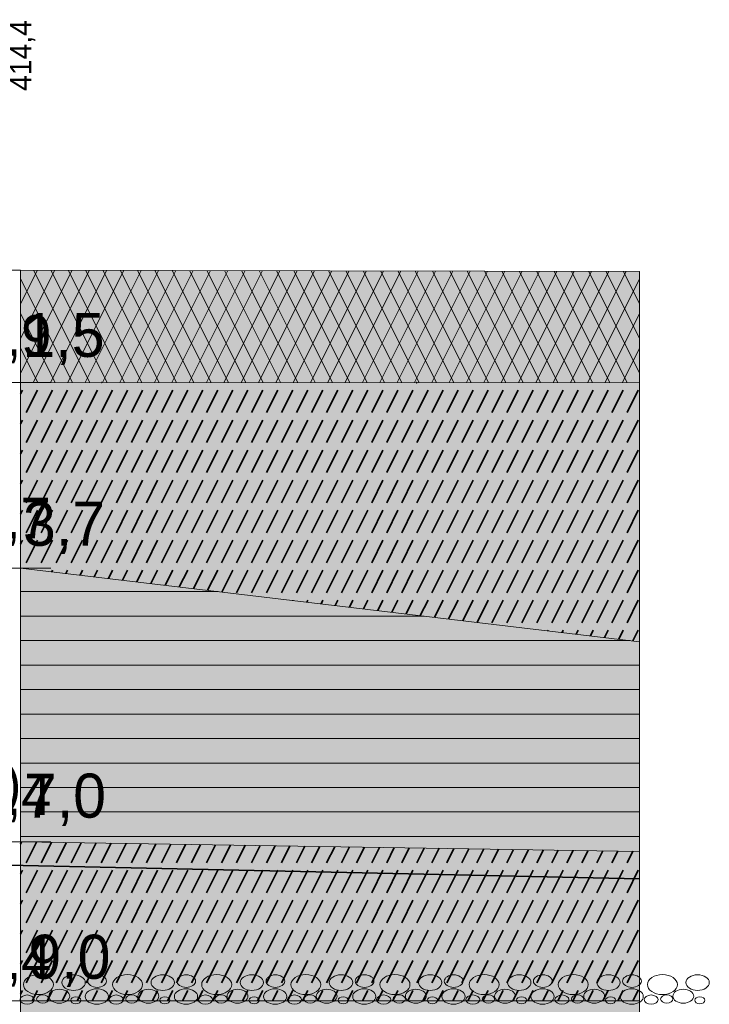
# Model space of a CAD drawing. Header units: millimetres. Extents: x -50987266 to 2610517, y -212233 to 51153522.
# Tile 141 of 174: x 1007268 to 1015789, y -108637 to -96459. Entities that reach past the tile are written whole.
import ezdxf

# ---------------------------------------------------------------- set-up
doc = ezdxf.new("R2010")
doc.units = ezdxf.units.MM
doc.layers.add('PDF4_Geometry', color=7, linetype='Continuous', true_color=0x7f7f7f)
doc.layers.add('PDF4_Solid Fills', color=7, linetype='Continuous', true_color=0xffffff)
doc.layers.add('PDF4_Text', color=7, linetype='Continuous')
doc.layers.add('S - LINE', color=7, linetype='Continuous', lineweight=15)
doc.styles.add('PDF AcadMtavr', font='acadmtavr.ttf')

# ---------------------------------------------------------------- blocks, each defined once
blk = doc.blocks.new('A$C9e718da0')
at = {"layer": 'PDF4_Geometry', "color": 7, "lineweight": 13}
for points in [[(57743, -947), (57743, 444), (56734, 444), (14281, 298)], [(73043, 426), (57743, 444)], [(57743, 444), (73043, 426)], [(57743, -947), (73043, -949), (73043, 426)], [(58589, 443), (57744, -403)], [(58161, 443), (57744, 26)], [(59017, 442), (57744, -831)], [(59445, 442), (58056, -947)], [(58063, 443), (59453, -947)], [(59872, 441), (58484, -947)], [(58491, 443), (59881, -947)], [(60300, 441), (58913, -947)], [(58920, 442), (60310, -947)], [(60728, 440), (59341, -947)], [(59349, 442), (60738, -947)], [(61156, 440), (59769, -947)], [(59778, 441), (61166, -947)], [(61584, 439), (60197, -947)], [(60207, 441), (61595, -947)], [(62011, 439), (60626, -947)], [(60635, 440), (62023, -947)], [(62439, 438), (61054, -947)], [(61064, 440), (62451, -947)], [(62867, 438), (61482, -947)], [(61493, 439), (62880, -947)], [(63295, 437), (61910, -947)], [(61922, 439), (63308, -947)], [(63722, 437), (62339, -947)], [(62351, 438), (63737, -947)], [(64150, 436), (62767, -947)], [(62780, 438), (64165, -948)], [(64578, 436), (63195, -947)], [(63208, 437), (64593, -948)], [(65006, 435), (63623, -947)], [(63637, 437), (65021, -948)], [(65434, 435), (64052, -947)], [(64066, 436), (65450, -948)], [(65862, 434), (64480, -948)], [(64495, 436), (65878, -948)], [(66289, 434), (64908, -948)], [(64924, 435), (66307, -948)], [(66717, 433), (65336, -948)], [(65352, 435), (66735, -948)], [(67145, 433), (65765, -948)], [(65781, 434), (67163, -948)], [(67573, 432), (66193, -948)], [(66210, 434), (67592, -948)], [(68000, 432), (66621, -948)], [(66639, 433), (68020, -948)], [(68428, 431), (67049, -948)], [(67068, 433), (68448, -948)], [(68856, 431), (67478, -948)], [(67497, 432), (68877, -948)], [(69284, 430), (67906, -948)], [(67925, 432), (69305, -948)], [(69712, 430), (68334, -948)], [(68354, 431), (69733, -948)], [(70140, 429), (68762, -948)], [(68783, 431), (70162, -948)], [(70567, 429), (69191, -948)], [(69212, 430), (70590, -948)], [(70995, 428), (69619, -948)], [(69641, 430), (71018, -948)], [(71423, 428), (70047, -948)], [(70069, 429), (71447, -948)], [(71851, 427), (70476, -948)], [(70498, 429), (71875, -948)], [(72279, 427), (70904, -948)], [(70927, 428), (72304, -948)], [(72707, 426), (71332, -948)], [(71356, 428), (72732, -948)], [(71785, 427), (73043, -831)], [(72213, 427), (73043, -403)], [(72642, 426), (73043, 25)], [(73041, -22253), (73043, 426)], [(57744, 334), (59024, -947)], [(73043, 335), (71760, -948)], [(57744, -94), (58596, -947)], [(73043, -94), (72189, -948)], [(57744, -522), (58168, -947)], [(73043, -522), (72617, -948)], [(56734, -947), (58490, -947)], [(57743, -3242), (57743, -947), (73043, -949)], [(57743, -3242), (73043, -4152), (73043, -949)], [(56734, -3242), (58490, -3242)], [(57743, -6628), (57743, -3242), (73043, -4152)], [(57743, -6628), (73043, -6746), (73043, -4152)], [(56734, -6628), (58490, -6628)], [(57743, -8595), (57743, -6628), (73043, -6746)], [(73043, -6746), (73042, -8596), (57743, -8595)], [(56734, -8595), (58267, -8595)], [(73042, -8596), (57743, -8595), (57743, -9789)], [(57743, -9789), (73042, -9563), (73042, -8596)]]:
    blk.add_lwpolyline(points, dxfattribs=at)
at = {"layer": 'PDF4_Geometry', "lineweight": 15}
blk.add_lwpolyline([(57743, 444), (57743, -14764)], dxfattribs=at)
at = {"layer": 'PDF4_Geometry', "color": 1, "lineweight": 0}
for points in [[(57743, -947), (73043, -949)], [(57743, -3242), (73043, -4152)], [(57743, -6628), (73043, -6746)], [(57743, -8595), (73042, -8596)]]:
    blk.add_lwpolyline(points, dxfattribs=at)
at = {"layer": 'PDF4_Geometry', "color": 14, "lineweight": 35, "true_color": 0xa80f02}
for points in [[(57885, -947), (57883, -948)], [(58256, -947), (58255, -948)], [(58627, -947), (58626, -948)], [(58998, -947), (58997, -948)], [(59369, -947), (59368, -948)], [(59740, -947), (59739, -948)], [(60112, -947), (60111, -948)], [(60483, -947), (60482, -948)], [(60854, -947), (60853, -948)], [(61225, -947), (61224, -948)], [(61596, -947), (61596, -948)], [(61967, -947), (61967, -948)], [(62338, -947), (62338, -948)], [(62710, -947), (62709, -948)], [(63081, -947), (63080, -948)], [(63452, -948), (63451, -948)], [(63823, -948), (63823, -948)], [(64194, -948), (64194, -948)], [(64565, -948), (64565, -948)], [(64937, -948), (64936, -948)], [(65308, -948), (65307, -948)], [(65679, -948), (65679, -948)], [(66050, -948), (66050, -948)], [(66421, -948), (66421, -948)], [(66792, -948), (66792, -948)], [(67164, -948), (67163, -948)], [(57791, -1041), (57744, -1088)], [(58162, -1041), (57883, -1319)], [(58533, -1041), (58255, -1319)], [(58904, -1041), (58626, -1319)], [(59275, -1041), (58997, -1319)], [(59647, -1041), (59368, -1319)], [(60018, -1041), (59739, -1319)], [(60389, -1041), (60111, -1319)], [(60760, -1041), (60482, -1319)], [(61132, -1041), (60853, -1319)], [(61503, -1041), (61224, -1319)], [(61874, -1041), (61596, -1319)], [(62245, -1041), (61967, -1319)], [(62616, -1041), (62338, -1319)], [(62987, -1041), (62709, -1319)], [(63359, -1041), (63080, -1319)], [(63730, -1041), (63451, -1319)], [(64101, -1041), (63823, -1319)], [(64472, -1041), (64194, -1319)], [(64843, -1041), (64565, -1319)], [(65215, -1041), (64936, -1319)], [(65586, -1041), (65307, -1319)], [(65957, -1041), (65679, -1319)], [(66328, -1041), (66050, -1319)], [(66700, -1041), (66421, -1319)], [(67071, -1041), (66792, -1319)], [(67442, -1041), (67163, -1319)], [(67813, -1041), (67535, -1319)], [(68184, -1041), (67906, -1319)], [(68555, -1041), (68277, -1319)], [(68927, -1041), (68648, -1319)], [(69298, -1041), (69019, -1319)], [(69669, -1041), (69391, -1319)], [(70040, -1041), (69762, -1319)], [(70411, -1041), (70133, -1319)], [(70783, -1041), (70504, -1319)], [(71154, -1041), (70876, -1319)], [(71525, -1041), (71247, -1319)], [(71896, -1041), (71618, -1319)], [(72267, -1041), (71989, -1319)], [(72639, -1041), (72360, -1319)], [(73010, -1041), (72731, -1319)], [(57791, -1412), (57744, -1459)], [(58162, -1412), (57883, -1690)], [(58533, -1412), (58255, -1690)], [(58904, -1412), (58626, -1690)], [(59275, -1412), (58997, -1690)], [(59647, -1412), (59368, -1690)], [(60018, -1412), (59739, -1690)], [(60389, -1412), (60111, -1690)], [(60760, -1412), (60482, -1690)], [(61132, -1412), (60853, -1690)], [(61503, -1412), (61224, -1690)], [(61874, -1412), (61596, -1690)], [(62245, -1412), (61967, -1690)], [(62616, -1412), (62338, -1690)], [(62987, -1412), (62709, -1690)], [(63359, -1412), (63080, -1690)], [(63730, -1412), (63451, -1690)], [(64101, -1412), (63823, -1690)], [(64472, -1412), (64194, -1690)], [(64843, -1412), (64565, -1690)], [(65215, -1412), (64936, -1690)], [(65586, -1412), (65307, -1690)], [(65957, -1412), (65679, -1690)], [(66328, -1412), (66050, -1690)], [(66700, -1412), (66421, -1690)], [(67071, -1412), (66792, -1690)], [(67442, -1412), (67163, -1690)], [(67813, -1412), (67535, -1690)], [(68184, -1412), (67906, -1690)], [(68555, -1412), (68277, -1690)], [(68927, -1412), (68648, -1690)], [(69298, -1412), (69019, -1690)], [(69669, -1412), (69391, -1690)], [(70040, -1412), (69762, -1690)], [(70411, -1412), (70133, -1690)], [(70783, -1412), (70504, -1690)], [(71154, -1412), (70876, -1690)], [(71525, -1412), (71247, -1690)], [(71896, -1412), (71618, -1690)], [(72267, -1412), (71989, -1690)], [(72639, -1412), (72360, -1690)], [(73010, -1412), (72731, -1690)], [(57791, -1783), (57744, -1830)], [(58162, -1783), (57883, -2061)], [(58533, -1783), (58255, -2061)], [(58904, -1783), (58626, -2061)], [(59275, -1783), (58997, -2061)], [(59647, -1783), (59368, -2061)], [(60018, -1783), (59739, -2061)], [(60389, -1783), (60111, -2061)], [(60760, -1783), (60482, -2061)], [(61132, -1783), (60853, -2061)], [(61503, -1783), (61224, -2061)], [(61874, -1783), (61596, -2061)], [(62245, -1783), (61967, -2061)], [(62616, -1783), (62338, -2061)], [(62987, -1783), (62709, -2061)], [(63359, -1783), (63080, -2061)], [(63730, -1783), (63451, -2061)], [(64101, -1783), (63823, -2061)], [(64472, -1783), (64194, -2061)], [(64843, -1783), (64565, -2061)], [(65215, -1783), (64936, -2061)], [(65586, -1783), (65307, -2061)], [(65957, -1783), (65679, -2061)], [(66328, -1783), (66050, -2061)], [(66700, -1783), (66421, -2061)], [(67071, -1783), (66792, -2061)], [(67442, -1783), (67163, -2061)], [(67813, -1783), (67535, -2061)], [(68184, -1783), (67906, -2061)], [(68555, -1783), (68277, -2061)], [(68927, -1783), (68648, -2061)], [(69298, -1783), (69019, -2061)], [(69669, -1783), (69391, -2061)], [(70040, -1783), (69762, -2061)], [(70411, -1783), (70133, -2061)], [(70783, -1783), (70504, -2061)], [(71154, -1783), (70876, -2061)], [(71525, -1783), (71247, -2061)], [(71896, -1783), (71618, -2061)], [(72267, -1783), (71989, -2061)], [(72639, -1783), (72360, -2061)], [(73010, -1783), (72731, -2061)], [(57791, -2154), (57744, -2201)], [(58162, -2154), (57883, -2433)], [(58533, -2154), (58255, -2433)], [(58904, -2154), (58626, -2433)], [(59275, -2154), (58997, -2433)], [(59647, -2154), (59368, -2433)], [(60018, -2154), (59739, -2433)], [(60389, -2154), (60111, -2433)], [(60760, -2154), (60482, -2433)], [(61132, -2154), (60853, -2433)], [(61503, -2154), (61224, -2433)], [(61874, -2154), (61596, -2433)], [(62245, -2154), (61967, -2433)], [(62616, -2154), (62338, -2433)], [(62987, -2154), (62709, -2433)], [(63359, -2154), (63080, -2433)], [(63730, -2154), (63451, -2433)], [(64101, -2154), (63823, -2433)], [(64472, -2154), (64194, -2433)], [(64843, -2154), (64565, -2433)], [(65215, -2154), (64936, -2433)], [(65586, -2154), (65307, -2433)], [(65957, -2154), (65679, -2433)], [(66328, -2154), (66050, -2433)], [(66700, -2154), (66421, -2433)], [(67071, -2154), (66792, -2433)], [(67442, -2154), (67163, -2433)], [(67813, -2154), (67535, -2433)], [(68184, -2154), (67906, -2433)], [(68555, -2154), (68277, -2433)], [(68927, -2154), (68648, -2433)], [(69298, -2154), (69019, -2433)], [(69669, -2154), (69391, -2433)], [(70040, -2154), (69762, -2433)], [(70411, -2154), (70133, -2433)], [(70783, -2154), (70504, -2433)], [(71154, -2154), (70876, -2433)], [(71525, -2154), (71247, -2433)], [(71896, -2154), (71618, -2433)], [(72267, -2154), (71989, -2433)], [(72639, -2154), (72360, -2433)], [(73010, -2154), (72731, -2433)], [(57791, -2526), (57744, -2573)], [(58162, -2526), (57883, -2804)], [(58533, -2526), (58255, -2804)], [(58904, -2526), (58626, -2804)], [(59275, -2526), (58997, -2804)], [(59647, -2526), (59368, -2804)], [(60018, -2526), (59739, -2804)], [(60389, -2526), (60111, -2804)], [(60760, -2526), (60482, -2804)], [(61132, -2526), (60853, -2804)], [(61503, -2526), (61224, -2804)], [(61874, -2526), (61596, -2804)], [(62245, -2526), (61967, -2804)], [(62616, -2526), (62338, -2804)], [(62987, -2526), (62709, -2804)], [(63359, -2526), (63080, -2804)], [(63730, -2526), (63451, -2804)], [(64101, -2526), (63823, -2804)], [(64472, -2526), (64194, -2804)], [(64843, -2526), (64565, -2804)], [(65215, -2526), (64936, -2804)], [(65586, -2526), (65307, -2804)], [(65957, -2526), (65679, -2804)], [(66328, -2526), (66050, -2804)], [(66700, -2526), (66421, -2804)], [(67071, -2526), (66792, -2804)], [(67442, -2526), (67163, -2804)], [(67813, -2526), (67535, -2804)], [(68184, -2526), (67906, -2804)], [(68555, -2526), (68277, -2804)], [(68927, -2526), (68648, -2804)], [(69298, -2526), (69019, -2804)], [(69669, -2526), (69391, -2804)], [(70040, -2526), (69762, -2804)], [(70411, -2526), (70133, -2804)], [(70783, -2526), (70504, -2804)], [(71154, -2526), (70876, -2804)], [(71525, -2526), (71247, -2804)], [(71896, -2526), (71618, -2804)], [(72267, -2526), (71989, -2804)], [(72639, -2526), (72360, -2804)], [(73010, -2526), (72731, -2804)], [(57791, -2897), (57744, -2944)], [(58162, -2897), (57883, -3175)], [(58533, -2897), (58255, -3175)], [(58904, -2897), (58626, -3175)], [(59275, -2897), (58997, -3175)], [(59647, -2897), (59368, -3175)], [(60018, -2897), (59739, -3175)], [(60389, -2897), (60111, -3175)], [(60760, -2897), (60482, -3175)], [(61132, -2897), (60853, -3175)], [(61503, -2897), (61224, -3175)], [(61874, -2897), (61596, -3175)], [(62245, -2897), (61967, -3175)], [(62616, -2897), (62338, -3175)], [(62987, -2897), (62709, -3175)], [(63359, -2897), (63080, -3175)], [(63730, -2897), (63451, -3175)], [(64101, -2897), (63823, -3175)], [(64472, -2897), (64194, -3175)], [(64843, -2897), (64565, -3175)], [(65215, -2897), (64936, -3175)], [(65586, -2897), (65307, -3175)], [(65957, -2897), (65679, -3175)], [(66328, -2897), (66050, -3175)], [(66700, -2897), (66421, -3175)], [(67071, -2897), (66792, -3175)], [(67442, -2897), (67163, -3175)], [(67813, -2897), (67535, -3175)], [(68184, -2897), (67906, -3175)], [(68555, -2897), (68277, -3175)], [(68927, -2897), (68648, -3175)], [(69298, -2897), (69019, -3175)], [(69669, -2897), (69391, -3175)], [(70040, -2897), (69762, -3175)], [(70411, -2897), (70133, -3175)], [(70783, -2897), (70504, -3175)], [(71154, -2897), (70876, -3175)], [(71525, -2897), (71247, -3175)], [(71896, -2897), (71618, -3175)], [(72267, -2897), (71989, -3175)], [(72639, -2897), (72360, -3175)], [(73010, -2897), (72731, -3175)], [(58533, -3268), (58513, -3288)], [(58904, -3268), (58864, -3309)], [(59275, -3268), (59214, -3329)], [(59647, -3268), (59564, -3350)], [(60018, -3268), (59915, -3371)], [(60389, -3268), (60265, -3392)], [(60760, -3268), (60615, -3413)], [(61132, -3268), (60966, -3434)], [(61503, -3268), (61316, -3454)], [(61874, -3268), (61666, -3475)], [(62245, -3268), (62017, -3496)], [(62616, -3268), (62367, -3517)], [(62987, -3268), (62718, -3538)], [(63359, -3268), (63080, -3546)], [(63730, -3268), (63451, -3546)], [(64101, -3268), (63823, -3546)], [(64472, -3268), (64194, -3546)], [(64843, -3268), (64565, -3546)], [(65215, -3268), (64936, -3546)], [(65586, -3268), (65307, -3546)], [(65957, -3268), (65679, -3546)], [(66328, -3268), (66050, -3546)], [(66700, -3268), (66421, -3546)], [(67071, -3268), (66792, -3546)], [(67442, -3268), (67163, -3546)], [(67813, -3268), (67535, -3546)], [(68184, -3268), (67906, -3546)], [(68555, -3268), (68277, -3546)], [(68927, -3268), (68648, -3546)], [(69298, -3268), (69019, -3546)], [(69669, -3268), (69391, -3546)], [(70040, -3268), (69762, -3546)], [(70411, -3268), (70133, -3546)], [(70783, -3268), (70504, -3546)], [(71154, -3268), (70876, -3546)], [(71525, -3268), (71247, -3546)], [(71896, -3268), (71618, -3546)], [(72267, -3268), (71989, -3546)], [(72639, -3268), (72360, -3546)], [(73010, -3268), (72731, -3546)], [(64472, -3639), (64469, -3642)], [(64843, -3639), (64820, -3663)], [(65215, -3639), (65170, -3684)], [(65586, -3639), (65520, -3705)], [(65957, -3639), (65871, -3726)], [(66328, -3639), (66221, -3746)], [(66700, -3639), (66571, -3767)], [(67071, -3639), (66922, -3788)], [(67442, -3639), (67272, -3809)], [(67813, -3639), (67622, -3830)], [(68184, -3639), (67973, -3851)], [(68555, -3639), (68323, -3871)], [(68927, -3639), (68674, -3892)], [(69298, -3639), (69024, -3913)], [(69669, -3639), (69391, -3918)], [(70040, -3639), (69762, -3918)], [(70411, -3639), (70133, -3918)], [(70783, -3639), (70504, -3918)], [(71154, -3639), (70876, -3918)], [(71525, -3639), (71247, -3918)], [(71896, -3639), (71618, -3918)], [(72267, -3639), (71989, -3918)], [(72639, -3639), (72360, -3918)], [(73010, -3639), (72731, -3918)], [(70783, -4010), (70776, -4017)], [(71154, -4010), (71126, -4038)], [(71525, -4010), (71476, -4059)], [(71896, -4010), (71827, -4080)], [(72267, -4010), (72177, -4101)], [(72639, -4010), (72528, -4122)], [(73010, -4010), (72878, -4142)], [(57771, -6628), (57744, -6656)], [(58140, -6631), (57883, -6887)], [(58508, -6634), (58255, -6887)], [(58876, -6637), (58626, -6887)], [(59245, -6640), (58997, -6887)], [(59613, -6642), (59368, -6887)], [(59981, -6645), (59739, -6887)], [(60350, -6648), (60111, -6887)], [(60718, -6651), (60482, -6887)], [(61086, -6654), (60853, -6887)], [(61455, -6657), (61224, -6887)], [(61823, -6659), (61596, -6887)], [(62192, -6662), (61967, -6887)], [(62560, -6665), (62338, -6887)], [(62928, -6668), (62709, -6887)], [(63297, -6671), (63080, -6887)], [(63665, -6674), (63451, -6887)], [(64033, -6676), (63823, -6887)], [(64402, -6679), (64194, -6887)], [(64770, -6682), (64565, -6887)], [(65138, -6685), (64936, -6887)], [(65507, -6688), (65307, -6887)], [(65875, -6691), (65679, -6887)], [(66243, -6694), (66050, -6887)], [(66612, -6696), (66421, -6887)], [(66980, -6699), (66792, -6887)], [(67348, -6702), (67163, -6887)], [(67717, -6705), (67535, -6887)], [(68085, -6708), (67906, -6887)], [(68453, -6711), (68277, -6887)], [(68822, -6714), (68648, -6887)], [(69190, -6716), (69019, -6887)], [(69558, -6719), (69391, -6887)], [(69927, -6722), (69762, -6887)], [(70295, -6725), (70133, -6887)], [(70664, -6728), (70504, -6887)], [(71032, -6731), (70876, -6887)], [(71400, -6733), (71247, -6887)], [(71769, -6736), (71618, -6887)], [(72137, -6739), (71989, -6887)], [(72505, -6742), (72360, -6887)], [(72874, -6745), (72731, -6887)], [(57791, -6980), (57744, -7027)], [(58162, -6980), (57883, -7258)], [(58533, -6980), (58255, -7258)], [(58904, -6980), (58626, -7258)], [(59275, -6980), (58997, -7258)], [(59647, -6980), (59368, -7258)], [(60018, -6980), (59739, -7258)], [(60389, -6980), (60111, -7258)], [(60760, -6980), (60482, -7258)], [(61132, -6980), (60853, -7258)], [(61503, -6980), (61224, -7258)], [(61874, -6980), (61596, -7258)], [(62245, -6980), (61967, -7258)], [(62616, -6980), (62338, -7258)], [(62987, -6980), (62709, -7258)], [(63359, -6980), (63080, -7258)], [(63730, -6980), (63451, -7258)], [(64101, -6980), (63823, -7258)], [(64472, -6980), (64194, -7258)], [(64843, -6980), (64565, -7258)], [(65215, -6980), (64936, -7258)], [(65586, -6980), (65307, -7258)], [(65957, -6980), (65679, -7258)], [(66328, -6980), (66050, -7258)], [(66700, -6980), (66421, -7258)], [(67071, -6980), (66792, -7258)], [(67442, -6980), (67163, -7258)], [(67813, -6980), (67535, -7258)], [(68184, -6980), (67906, -7258)], [(68555, -6980), (68277, -7258)], [(68927, -6980), (68648, -7258)], [(69298, -6980), (69019, -7258)], [(69669, -6980), (69391, -7258)], [(70040, -6980), (69762, -7258)], [(70411, -6980), (70133, -7258)], [(70783, -6980), (70504, -7258)], [(71154, -6980), (70876, -7258)], [(71525, -6980), (71247, -7258)], [(71896, -6980), (71618, -7258)], [(72267, -6980), (71989, -7258)], [(72639, -6980), (72360, -7258)], [(73010, -6980), (72731, -7258)], [(57791, -7351), (57744, -7398)], [(58162, -7351), (57883, -7630)], [(58533, -7351), (58255, -7630)], [(58904, -7351), (58626, -7630)], [(59275, -7351), (58997, -7630)], [(59647, -7351), (59368, -7630)], [(60018, -7351), (59739, -7630)], [(60389, -7351), (60111, -7630)], [(60760, -7351), (60482, -7630)], [(61132, -7351), (60853, -7630)], [(61503, -7351), (61224, -7630)], [(61874, -7351), (61596, -7630)], [(62245, -7351), (61967, -7630)], [(62616, -7351), (62338, -7630)], [(62987, -7351), (62709, -7630)], [(63359, -7351), (63080, -7630)], [(63730, -7351), (63451, -7630)], [(64101, -7351), (63823, -7630)], [(64472, -7351), (64194, -7630)], [(64843, -7351), (64565, -7630)], [(65215, -7351), (64936, -7630)], [(65586, -7351), (65307, -7630)], [(65957, -7351), (65679, -7630)], [(66328, -7351), (66050, -7630)], [(66700, -7351), (66421, -7630)], [(67071, -7351), (66792, -7630)], [(67442, -7351), (67163, -7630)], [(67813, -7351), (67535, -7630)], [(68184, -7351), (67906, -7630)], [(68555, -7351), (68277, -7630)], [(68927, -7351), (68648, -7630)], [(69298, -7351), (69019, -7630)], [(69669, -7351), (69391, -7630)], [(70040, -7351), (69762, -7630)], [(70411, -7351), (70133, -7630)], [(70783, -7351), (70504, -7630)], [(71154, -7351), (70876, -7630)], [(71525, -7351), (71247, -7630)], [(71896, -7351), (71618, -7630)], [(72267, -7351), (71989, -7630)], [(72639, -7351), (72360, -7630)], [(73010, -7351), (72731, -7630)], [(57791, -7722), (57744, -7770)], [(58162, -7722), (57883, -8001)], [(58533, -7722), (58255, -8001)], [(58904, -7722), (58626, -8001)], [(59275, -7722), (58997, -8001)], [(59647, -7722), (59368, -8001)], [(60018, -7722), (59739, -8001)], [(60389, -7722), (60111, -8001)], [(60760, -7722), (60482, -8001)], [(61132, -7722), (60853, -8001)], [(61503, -7722), (61224, -8001)], [(61874, -7722), (61596, -8001)], [(62245, -7722), (61967, -8001)], [(62616, -7722), (62338, -8001)], [(62987, -7722), (62709, -8001)], [(63359, -7722), (63080, -8001)], [(63730, -7722), (63451, -8001)], [(64101, -7722), (63823, -8001)], [(64472, -7722), (64194, -8001)], [(64843, -7722), (64565, -8001)], [(65215, -7722), (64936, -8001)], [(65586, -7722), (65307, -8001)], [(65957, -7722), (65679, -8001)], [(66328, -7722), (66050, -8001)], [(66700, -7722), (66421, -8001)], [(67071, -7722), (66792, -8001)], [(67442, -7722), (67163, -8001)], [(67813, -7722), (67535, -8001)], [(68184, -7722), (67906, -8001)], [(68555, -7722), (68277, -8001)], [(68927, -7722), (68648, -8001)], [(69298, -7722), (69019, -8001)], [(69669, -7722), (69391, -8001)], [(70040, -7722), (69762, -8001)], [(70411, -7722), (70133, -8001)], [(70783, -7722), (70504, -8001)], [(71154, -7722), (70876, -8001)], [(71525, -7722), (71247, -8001)], [(71896, -7722), (71618, -8001)], [(72267, -7722), (71989, -8001)], [(72639, -7722), (72360, -8001)], [(73010, -7722), (72731, -8001)], [(57791, -8094), (57744, -8141)], [(58162, -8094), (57883, -8372)], [(58533, -8094), (58255, -8372)], [(58904, -8094), (58626, -8372)], [(59275, -8094), (58997, -8372)], [(59647, -8094), (59368, -8372)], [(60018, -8094), (59739, -8372)], [(60389, -8094), (60111, -8372)], [(60760, -8094), (60482, -8372)], [(61132, -8094), (60853, -8372)], [(61503, -8094), (61224, -8372)], [(61874, -8094), (61596, -8372)], [(62245, -8094), (61967, -8372)], [(62616, -8094), (62338, -8372)], [(62987, -8094), (62709, -8372)], [(63359, -8094), (63080, -8372)], [(63730, -8094), (63451, -8372)], [(64101, -8094), (63823, -8372)], [(64472, -8094), (64194, -8372)], [(64843, -8094), (64565, -8372)], [(65215, -8094), (64936, -8372)], [(65586, -8094), (65307, -8372)], [(65957, -8094), (65679, -8372)], [(66328, -8094), (66050, -8372)], [(66700, -8094), (66421, -8372)], [(67071, -8094), (66792, -8372)], [(67442, -8094), (67163, -8372)], [(67813, -8094), (67535, -8372)], [(68184, -8094), (67906, -8372)], [(68555, -8094), (68277, -8372)], [(68927, -8094), (68648, -8372)], [(69298, -8094), (69019, -8372)], [(69669, -8094), (69391, -8372)], [(70040, -8094), (69762, -8372)], [(70411, -8094), (70133, -8372)], [(70783, -8094), (70504, -8372)], [(71154, -8094), (70876, -8372)], [(71525, -8094), (71247, -8372)], [(71896, -8094), (71618, -8372)], [(72267, -8094), (71989, -8372)], [(72639, -8094), (72360, -8372)], [(73010, -8094), (72731, -8372)], [(57791, -8465), (57744, -8512)], [(58162, -8465), (58032, -8595)], [(58533, -8465), (58403, -8595)], [(58904, -8465), (58775, -8595)], [(59275, -8465), (59146, -8595)], [(59647, -8465), (59517, -8595)], [(60018, -8465), (59888, -8595)], [(60389, -8465), (60259, -8595)], [(60760, -8465), (60630, -8595)], [(61132, -8465), (61001, -8595)], [(61503, -8465), (61372, -8595)], [(61874, -8465), (61744, -8595)], [(62245, -8465), (62115, -8595)], [(62616, -8465), (62486, -8595)], [(62987, -8465), (62857, -8595)], [(63359, -8465), (63228, -8595)], [(63730, -8465), (63599, -8595)], [(64101, -8465), (63971, -8595)], [(64472, -8465), (64342, -8595)], [(64843, -8465), (64713, -8595)], [(65215, -8465), (65084, -8595)], [(65586, -8465), (65455, -8595)], [(65957, -8465), (65826, -8595)], [(66328, -8465), (66198, -8596)], [(66700, -8465), (66569, -8596)], [(67071, -8465), (66940, -8596)], [(67442, -8465), (67311, -8596)], [(67813, -8465), (67682, -8596)], [(68184, -8465), (68053, -8596)], [(68555, -8465), (68424, -8596)], [(68927, -8465), (68796, -8596)], [(69298, -8465), (69167, -8596)], [(69669, -8465), (69538, -8596)], [(70040, -8465), (69909, -8596)], [(70411, -8465), (70280, -8596)], [(70783, -8465), (70651, -8596)], [(71154, -8465), (71023, -8596)], [(71525, -8465), (71394, -8596)], [(71896, -8465), (71765, -8596)], [(72267, -8465), (72136, -8596)], [(72639, -8465), (72507, -8596)], [(73010, -8465), (72878, -8596)]]:
    blk.add_lwpolyline(points, dxfattribs=at)
at = {"layer": 'PDF4_Geometry', "color": 30, "lineweight": 18, "true_color": 0xff6600}
for points in [[(62626, -3533), (57744, -3533)], [(67717, -3835), (57744, -3835)], [(72808, -4138), (57744, -4138)], [(73043, -4441), (57744, -4441)], [(73043, -4744), (57744, -4744)], [(73043, -5047), (57744, -5047)], [(73043, -5350), (57744, -5350)], [(73043, -5653), (57744, -5653)], [(73043, -5955), (57744, -5955)], [(73043, -6258), (57744, -6258)], [(73043, -6561), (57744, -6561)]]:
    blk.add_lwpolyline(points, dxfattribs=at)
at = {"layer": 'PDF4_Geometry', "color": 5, "lineweight": 35}
blk.add_lwpolyline([(73043, -7086), (303, -6300)], dxfattribs=at)
at = {"layer": 'PDF4_Geometry', "lineweight": 15}
for points in [[(57814, -8394), (57814, -8325), (57980, -8270), (58185, -8270)], [(58185, -8270), (58389, -8270), (58555, -8325), (58555, -8394)], [(58765, -8368), (58765, -8315), (58895, -8272), (59054, -8272)], [(59054, -8272), (59214, -8272), (59343, -8315), (59343, -8368)], [(59404, -8351), (59404, -8308), (59508, -8273), (59636, -8273)], [(59636, -8273), (59764, -8273), (59868, -8308), (59868, -8351)], [(60017, -8394), (60017, -8325), (60183, -8270), (60388, -8270)], [(60388, -8270), (60592, -8270), (60758, -8325), (60758, -8394)], [(60968, -8368), (60968, -8315), (61098, -8272), (61257, -8272)], [(61257, -8272), (61417, -8272), (61546, -8315), (61546, -8368)], [(61607, -8351), (61607, -8308), (61711, -8273), (61839, -8273)], [(61839, -8273), (61967, -8273), (62071, -8308), (62071, -8351)], [(62220, -8394), (62220, -8325), (62386, -8270), (62591, -8270)], [(62591, -8270), (62795, -8270), (62961, -8325), (62961, -8394)], [(63171, -8368), (63171, -8315), (63301, -8272), (63460, -8272)], [(63460, -8272), (63620, -8272), (63749, -8315), (63749, -8368)], [(63810, -8351), (63810, -8308), (63914, -8273), (64042, -8273)], [(64042, -8273), (64170, -8273), (64274, -8308), (64274, -8351)], [(64423, -8394), (64423, -8325), (64589, -8270), (64794, -8270)], [(64794, -8270), (64999, -8270), (65164, -8325), (65164, -8394)], [(65374, -8368), (65374, -8315), (65504, -8272), (65663, -8272)], [(65663, -8272), (65823, -8272), (65952, -8315), (65952, -8368)], [(66013, -8351), (66013, -8308), (66117, -8273), (66245, -8273)], [(66245, -8273), (66373, -8273), (66477, -8308), (66477, -8351)], [(66626, -8394), (66626, -8325), (66792, -8270), (66997, -8270)], [(66997, -8270), (67202, -8270), (67368, -8325), (67368, -8394)], [(67577, -8368), (67577, -8315), (67707, -8272), (67866, -8272)], [(67866, -8272), (68026, -8272), (68155, -8315), (68155, -8368)], [(68216, -8351), (68216, -8308), (68320, -8273), (68448, -8273)], [(68448, -8273), (68576, -8273), (68680, -8308), (68680, -8351)], [(68829, -8394), (68829, -8325), (68995, -8270), (69200, -8270)], [(69200, -8270), (69405, -8270), (69571, -8325), (69571, -8394)], [(69780, -8368), (69780, -8315), (69910, -8272), (70069, -8272)], [(70069, -8272), (70229, -8272), (70358, -8315), (70358, -8368)], [(70419, -8351), (70419, -8308), (70523, -8273), (70651, -8273)], [(70651, -8273), (70779, -8273), (70883, -8308), (70883, -8351)], [(71032, -8394), (71032, -8325), (71198, -8270), (71403, -8270)], [(71403, -8270), (71608, -8270), (71774, -8325), (71774, -8394)], [(71984, -8368), (71984, -8315), (72113, -8272), (72272, -8272)], [(72272, -8272), (72432, -8272), (72561, -8315), (72561, -8368)], [(72622, -8351), (72622, -8308), (72726, -8273), (72854, -8273)], [(72854, -8273), (72982, -8273), (73086, -8308), (73086, -8351)], [(73235, -8394), (73235, -8325), (73401, -8270), (73606, -8270)], [(73606, -8270), (73811, -8270), (73977, -8325), (73977, -8394)], [(74187, -8368), (74187, -8315), (74316, -8272), (74475, -8272)], [(74475, -8272), (74635, -8272), (74764, -8315), (74764, -8368)], [(58185, -8517), (57980, -8517), (57814, -8462), (57814, -8394)], [(58555, -8394), (58555, -8462), (58389, -8517), (58185, -8517)], [(59054, -8465), (58895, -8465), (58765, -8421), (58765, -8368)], [(59343, -8368), (59343, -8421), (59214, -8465), (59054, -8465)], [(59636, -8428), (59508, -8428), (59404, -8393), (59404, -8351)], [(59868, -8351), (59868, -8393), (59764, -8428), (59636, -8428)], [(60388, -8517), (60183, -8517), (60017, -8462), (60017, -8394)], [(60758, -8394), (60758, -8462), (60592, -8517), (60388, -8517)], [(61257, -8465), (61098, -8465), (60968, -8421), (60968, -8368)], [(61546, -8368), (61546, -8421), (61417, -8465), (61257, -8465)], [(61839, -8428), (61711, -8428), (61607, -8393), (61607, -8351)], [(62071, -8351), (62071, -8393), (61967, -8428), (61839, -8428)], [(62591, -8517), (62386, -8517), (62220, -8462), (62220, -8394)], [(62961, -8394), (62961, -8462), (62795, -8517), (62591, -8517)], [(63460, -8465), (63301, -8465), (63171, -8421), (63171, -8368)], [(63749, -8368), (63749, -8421), (63620, -8465), (63460, -8465)], [(64042, -8428), (63914, -8428), (63810, -8393), (63810, -8351)], [(64274, -8351), (64274, -8393), (64170, -8428), (64042, -8428)], [(64794, -8517), (64589, -8517), (64423, -8462), (64423, -8394)], [(65164, -8394), (65164, -8462), (64999, -8517), (64794, -8517)], [(65663, -8465), (65504, -8465), (65374, -8421), (65374, -8368)], [(65952, -8368), (65952, -8421), (65823, -8465), (65663, -8465)], [(66245, -8428), (66117, -8428), (66013, -8393), (66013, -8351)], [(66477, -8351), (66477, -8393), (66373, -8428), (66245, -8428)], [(66997, -8517), (66792, -8517), (66626, -8462), (66626, -8394)], [(67368, -8394), (67368, -8462), (67202, -8517), (66997, -8517)], [(67866, -8465), (67707, -8465), (67577, -8421), (67577, -8368)], [(68155, -8368), (68155, -8421), (68026, -8465), (67866, -8465)], [(68448, -8428), (68320, -8428), (68216, -8393), (68216, -8351)], [(68680, -8351), (68680, -8393), (68576, -8428), (68448, -8428)], [(69200, -8517), (68995, -8517), (68829, -8462), (68829, -8394)], [(69571, -8394), (69571, -8462), (69405, -8517), (69200, -8517)], [(70069, -8465), (69910, -8465), (69780, -8421), (69780, -8368)], [(70358, -8368), (70358, -8421), (70229, -8465), (70069, -8465)], [(70651, -8428), (70523, -8428), (70419, -8393), (70419, -8351)], [(70883, -8351), (70883, -8393), (70779, -8428), (70651, -8428)], [(71403, -8517), (71198, -8517), (71032, -8462), (71032, -8394)], [(71774, -8394), (71774, -8462), (71608, -8517), (71403, -8517)], [(72272, -8465), (72113, -8465), (71984, -8421), (71984, -8368)], [(72561, -8368), (72561, -8421), (72432, -8465), (72272, -8465)], [(72854, -8428), (72726, -8428), (72622, -8393), (72622, -8351)], [(73086, -8351), (73086, -8393), (72982, -8428), (72854, -8428)], [(73606, -8517), (73401, -8517), (73235, -8462), (73235, -8394)], [(73977, -8394), (73977, -8462), (73811, -8517), (73606, -8517)], [(74475, -8465), (74316, -8465), (74187, -8421), (74187, -8368)], [(74764, -8368), (74764, -8421), (74635, -8465), (74475, -8465)], [(57732, -8580), (57732, -8548), (57810, -8522), (57905, -8522)], [(57905, -8522), (58001, -8522), (58079, -8548), (58079, -8580)], [(58140, -8573), (58140, -8545), (58208, -8522), (58292, -8522)], [(58292, -8522), (58376, -8522), (58444, -8545), (58444, -8573)], [(58442, -8537), (58442, -8489), (58558, -8451), (58700, -8451)], [(58700, -8451), (58842, -8451), (58958, -8489), (58958, -8537)], [(59343, -8541), (59343, -8488), (59471, -8446), (59630, -8446)], [(59630, -8446), (59788, -8446), (59916, -8488), (59916, -8541)], [(59935, -8580), (59935, -8548), (60013, -8522), (60108, -8522)], [(60108, -8522), (60204, -8522), (60282, -8548), (60282, -8580)], [(60343, -8573), (60343, -8545), (60411, -8522), (60495, -8522)], [(60495, -8522), (60579, -8522), (60647, -8545), (60647, -8573)], [(60645, -8537), (60645, -8489), (60761, -8451), (60903, -8451)], [(60903, -8451), (61045, -8451), (61161, -8489), (61161, -8537)], [(61546, -8541), (61546, -8488), (61674, -8446), (61833, -8446)], [(61833, -8446), (61991, -8446), (62119, -8488), (62119, -8541)], [(62138, -8580), (62138, -8548), (62216, -8522), (62311, -8522)], [(62311, -8522), (62407, -8522), (62485, -8548), (62485, -8580)], [(62546, -8573), (62546, -8545), (62614, -8522), (62698, -8522)], [(62698, -8522), (62782, -8522), (62850, -8545), (62850, -8573)], [(62848, -8537), (62848, -8489), (62964, -8451), (63106, -8451)], [(63106, -8451), (63248, -8451), (63364, -8489), (63364, -8537)], [(63749, -8541), (63749, -8488), (63878, -8446), (64036, -8446)], [(64036, -8446), (64194, -8446), (64322, -8488), (64322, -8541)], [(64341, -8580), (64341, -8548), (64419, -8522), (64514, -8522)], [(64514, -8522), (64610, -8522), (64688, -8548), (64688, -8580)], [(64749, -8573), (64749, -8545), (64817, -8522), (64901, -8522)], [(64901, -8522), (64985, -8522), (65053, -8545), (65053, -8573)], [(65051, -8537), (65051, -8489), (65167, -8451), (65309, -8451)], [(65309, -8451), (65451, -8451), (65567, -8489), (65567, -8537)], [(65952, -8541), (65952, -8488), (66081, -8446), (66239, -8446)], [(66239, -8446), (66397, -8446), (66525, -8488), (66525, -8541)], [(66544, -8580), (66544, -8548), (66622, -8522), (66717, -8522)], [(66717, -8522), (66813, -8522), (66891, -8548), (66891, -8580)], [(66952, -8573), (66952, -8545), (67020, -8522), (67104, -8522)], [(67104, -8522), (67188, -8522), (67256, -8545), (67256, -8573)], [(67254, -8537), (67254, -8489), (67370, -8451), (67512, -8451)], [(67512, -8451), (67654, -8451), (67770, -8489), (67770, -8537)], [(68155, -8541), (68155, -8488), (68284, -8446), (68442, -8446)], [(68442, -8446), (68600, -8446), (68728, -8488), (68728, -8541)], [(68747, -8580), (68747, -8548), (68825, -8522), (68920, -8522)], [(68920, -8522), (69016, -8522), (69094, -8548), (69094, -8580)], [(69155, -8573), (69155, -8545), (69223, -8522), (69307, -8522)], [(69307, -8522), (69391, -8522), (69459, -8545), (69459, -8573)], [(69458, -8537), (69458, -8489), (69573, -8451), (69715, -8451)], [(69715, -8451), (69858, -8451), (69973, -8489), (69973, -8537)], [(70358, -8541), (70358, -8488), (70487, -8446), (70645, -8446)], [(70645, -8446), (70803, -8446), (70931, -8488), (70931, -8541)], [(70950, -8580), (70950, -8548), (71028, -8522), (71124, -8522)], [(71124, -8522), (71219, -8522), (71297, -8548), (71297, -8580)], [(71358, -8573), (71358, -8545), (71426, -8522), (71510, -8522)], [(71510, -8522), (71594, -8522), (71662, -8545), (71662, -8573)], [(71661, -8537), (71661, -8489), (71776, -8451), (71918, -8451)], [(71918, -8451), (72061, -8451), (72176, -8489), (72176, -8537)], [(72561, -8541), (72561, -8488), (72690, -8446), (72848, -8446)], [(72848, -8446), (73006, -8446), (73134, -8488), (73134, -8541)], [(73154, -8580), (73154, -8548), (73231, -8522), (73327, -8522)], [(73327, -8522), (73422, -8522), (73500, -8548), (73500, -8580)], [(73561, -8573), (73561, -8545), (73629, -8522), (73713, -8522)], [(73713, -8522), (73797, -8522), (73865, -8545), (73865, -8573)], [(73864, -8537), (73864, -8489), (73979, -8451), (74121, -8451)], [(74121, -8451), (74264, -8451), (74379, -8489), (74379, -8537)], [(57905, -8637), (57810, -8637), (57732, -8612), (57732, -8580)], [(58079, -8580), (58079, -8612), (58001, -8637), (57905, -8637)], [(58292, -8623), (58208, -8623), (58140, -8600), (58140, -8573)], [(58444, -8573), (58444, -8600), (58376, -8623), (58292, -8623)], [(58700, -8623), (58558, -8623), (58442, -8584), (58442, -8537)], [(58958, -8537), (58958, -8584), (58842, -8623), (58700, -8623)], [(58983, -8588), (58983, -8565), (59039, -8546), (59108, -8546)], [(59108, -8630), (59039, -8630), (58983, -8611), (58983, -8588)], [(59108, -8546), (59177, -8546), (59233, -8565), (59233, -8588)], [(59233, -8588), (59233, -8611), (59177, -8630), (59108, -8630)], [(59630, -8637), (59471, -8637), (59343, -8594), (59343, -8541)], [(59916, -8541), (59916, -8594), (59788, -8637), (59630, -8637)], [(60108, -8637), (60013, -8637), (59935, -8612), (59935, -8580)], [(60282, -8580), (60282, -8612), (60204, -8637), (60108, -8637)], [(60495, -8623), (60411, -8623), (60343, -8600), (60343, -8573)], [(60647, -8573), (60647, -8600), (60579, -8623), (60495, -8623)], [(60903, -8623), (60761, -8623), (60645, -8584), (60645, -8537)], [(61161, -8537), (61161, -8584), (61045, -8623), (60903, -8623)], [(61186, -8588), (61186, -8565), (61242, -8546), (61311, -8546)], [(61311, -8630), (61242, -8630), (61186, -8611), (61186, -8588)], [(61311, -8546), (61380, -8546), (61436, -8565), (61436, -8588)], [(61436, -8588), (61436, -8611), (61380, -8630), (61311, -8630)], [(61833, -8637), (61674, -8637), (61546, -8594), (61546, -8541)], [(62119, -8541), (62119, -8594), (61991, -8637), (61833, -8637)], [(62311, -8637), (62216, -8637), (62138, -8612), (62138, -8580)], [(62485, -8580), (62485, -8612), (62407, -8637), (62311, -8637)], [(62698, -8623), (62614, -8623), (62546, -8600), (62546, -8573)], [(62850, -8573), (62850, -8600), (62782, -8623), (62698, -8623)], [(63106, -8623), (62964, -8623), (62848, -8584), (62848, -8537)], [(63364, -8537), (63364, -8584), (63248, -8623), (63106, -8623)], [(63389, -8588), (63389, -8565), (63445, -8546), (63514, -8546)], [(63514, -8630), (63445, -8630), (63389, -8611), (63389, -8588)], [(63514, -8546), (63583, -8546), (63639, -8565), (63639, -8588)], [(63639, -8588), (63639, -8611), (63583, -8630), (63514, -8630)], [(64036, -8637), (63878, -8637), (63749, -8594), (63749, -8541)], [(64322, -8541), (64322, -8594), (64194, -8637), (64036, -8637)], [(64514, -8637), (64419, -8637), (64341, -8612), (64341, -8580)], [(64688, -8580), (64688, -8612), (64610, -8637), (64514, -8637)], [(64901, -8623), (64817, -8623), (64749, -8600), (64749, -8573)], [(65053, -8573), (65053, -8600), (64985, -8623), (64901, -8623)], [(65309, -8623), (65167, -8623), (65051, -8584), (65051, -8537)], [(65567, -8537), (65567, -8584), (65451, -8623), (65309, -8623)], [(65592, -8588), (65592, -8565), (65648, -8546), (65717, -8546)], [(65717, -8630), (65648, -8630), (65592, -8611), (65592, -8588)], [(65717, -8546), (65786, -8546), (65843, -8565), (65843, -8588)], [(65843, -8588), (65843, -8611), (65786, -8630), (65717, -8630)], [(66239, -8637), (66081, -8637), (65952, -8594), (65952, -8541)], [(66525, -8541), (66525, -8594), (66397, -8637), (66239, -8637)], [(66717, -8637), (66622, -8637), (66544, -8612), (66544, -8580)], [(66891, -8580), (66891, -8612), (66813, -8637), (66717, -8637)], [(67104, -8623), (67020, -8623), (66952, -8600), (66952, -8573)], [(67256, -8573), (67256, -8600), (67188, -8623), (67104, -8623)], [(67512, -8623), (67370, -8623), (67254, -8584), (67254, -8537)], [(67770, -8537), (67770, -8584), (67654, -8623), (67512, -8623)], [(67795, -8588), (67795, -8565), (67851, -8546), (67920, -8546)], [(67920, -8630), (67851, -8630), (67795, -8611), (67795, -8588)], [(67920, -8546), (67989, -8546), (68046, -8565), (68046, -8588)], [(68046, -8588), (68046, -8611), (67989, -8630), (67920, -8630)], [(68442, -8637), (68284, -8637), (68155, -8594), (68155, -8541)], [(68728, -8541), (68728, -8594), (68600, -8637), (68442, -8637)], [(68920, -8637), (68825, -8637), (68747, -8612), (68747, -8580)], [(69094, -8580), (69094, -8612), (69016, -8637), (68920, -8637)], [(69307, -8623), (69223, -8623), (69155, -8600), (69155, -8573)], [(69459, -8573), (69459, -8600), (69391, -8623), (69307, -8623)], [(69715, -8623), (69573, -8623), (69458, -8584), (69458, -8537)], [(69973, -8537), (69973, -8584), (69858, -8623), (69715, -8623)], [(69998, -8588), (69998, -8565), (70054, -8546), (70123, -8546)], [(70123, -8630), (70054, -8630), (69998, -8611), (69998, -8588)], [(70123, -8546), (70192, -8546), (70249, -8565), (70249, -8588)], [(70249, -8588), (70249, -8611), (70192, -8630), (70123, -8630)], [(70645, -8637), (70487, -8637), (70358, -8594), (70358, -8541)], [(70931, -8541), (70931, -8594), (70803, -8637), (70645, -8637)], [(71124, -8637), (71028, -8637), (70950, -8612), (70950, -8580)], [(71297, -8580), (71297, -8612), (71219, -8637), (71124, -8637)], [(71510, -8623), (71426, -8623), (71358, -8600), (71358, -8573)], [(71662, -8573), (71662, -8600), (71594, -8623), (71510, -8623)], [(71918, -8623), (71776, -8623), (71661, -8584), (71661, -8537)], [(72176, -8537), (72176, -8584), (72061, -8623), (71918, -8623)], [(72201, -8588), (72201, -8565), (72257, -8546), (72326, -8546)], [(72326, -8630), (72257, -8630), (72201, -8611), (72201, -8588)], [(72326, -8546), (72396, -8546), (72452, -8565), (72452, -8588)], [(72452, -8588), (72452, -8611), (72396, -8630), (72326, -8630)], [(72848, -8637), (72690, -8637), (72561, -8594), (72561, -8541)], [(73134, -8541), (73134, -8594), (73006, -8637), (72848, -8637)], [(73327, -8637), (73231, -8637), (73154, -8612), (73154, -8580)], [(73500, -8580), (73500, -8612), (73422, -8637), (73327, -8637)], [(73713, -8623), (73629, -8623), (73561, -8600), (73561, -8573)], [(73865, -8573), (73865, -8600), (73797, -8623), (73713, -8623)], [(74121, -8623), (73979, -8623), (73864, -8584), (73864, -8537)], [(74379, -8537), (74379, -8584), (74264, -8623), (74121, -8623)], [(74404, -8588), (74404, -8565), (74460, -8546), (74529, -8546)], [(74529, -8630), (74460, -8630), (74404, -8611), (74404, -8588)], [(74529, -8546), (74599, -8546), (74655, -8565), (74655, -8588)], [(74655, -8588), (74655, -8611), (74599, -8630), (74529, -8630)]]:
    blk.add_open_spline(points, degree=3, dxfattribs=at)
at = {"layer": 'PDF4_Geometry', "color": 14, "lineweight": 35, "true_color": 0xa80f02}
blk.add_point((67535, -948), dxfattribs=at)
at = {"layer": 'PDF4_Solid Fills', "lineweight": 13, "transparency": 33554559}
for points in [[(57743, -947), (57743, 444), (73043, -949), (73043, 426)], [(57743, -3242), (57743, -947), (73043, -4152), (73043, -949)], [(57743, -6628), (57743, -3242), (73043, -6746), (73043, -4152)], [(57743, -8595), (57743, -6628), (73042, -8596), (73043, -6746)], [(57743, -9789), (57743, -8595), (73042, -9563), (73042, -8596)]]:
    blk.add_solid(points, dxfattribs=at)
at = {"layer": 'PDF4_Solid Fills', "lineweight": 35, "transparency": 33554559}
for points in [[(57793, -859), (57793, -54), (58616, -859), (58616, -54)], [(57803, -3194), (57803, -2390), (58676, -3194), (58676, -2390)], [(57828, -6557), (57828, -5753), (58737, -6557), (58737, -5753)], [(57939, -8550), (57939, -7746), (58848, -8550), (58848, -7746)]]:
    blk.add_solid(points, dxfattribs=at)
at = {"layer": 'PDF4_Text', "insert": (57797, 2660), "char_height": 523.4, "attachment_point": 4, "rotation": 90, "style": 'PDF AcadMtavr'}
blk.add_mtext('414,4', dxfattribs=at)
at = {"layer": 'PDF4_Text', "attachment_point": 4, "style": 'PDF AcadMtavr'}
for s, insert, char_height in [('412,9', (55149, -410), 501.6), ('1,5', (57793, -408), 545.1), ('410,7', (55129, -2670), 501.6), ('3,7', (57803, -2744), 545.1), ('407,4', (55149, -6091), 501.6), ('7,0', (57828, -6107), 545.1), ('9,0', (57939, -8100), 545.1), ('405,4', (55148, -8122), 501.6)]:
    blk.add_mtext(s, dxfattribs=dict(at, insert=insert, char_height=char_height))
at = {"layer": 'PDF4_Text', "color": 5, "insert": (51912, -5980), "char_height": 479.7, "attachment_point": 4, "style": 'PDF AcadMtavr'}
blk.add_mtext('7,2(407,2)', dxfattribs=at)

msp = doc.modelspace()

# ---------------------------------------------------------------- block references
at = {"layer": 'S - LINE', "xscale": 0.5}
msp.add_blockref('A$C9e718da0', (978406.3, -100000), dxfattribs=at)

doc.saveas('drawing.dxf')
